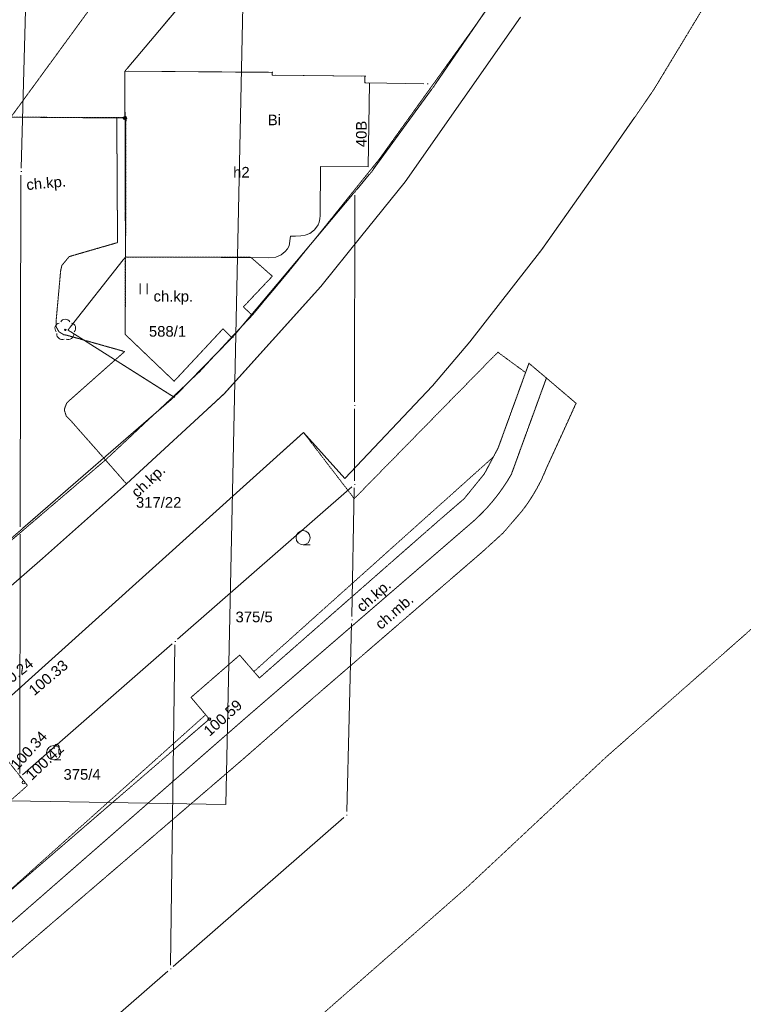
# Model space of a CAD drawing. Header units: millimetres. Extents: x 7098408 to 7789344, y 5351952 to 5979042.
# Tile 25 of 55: x 7625990 to 7677015, y 5659739 to 5729192. Entities that reach past the tile are written whole.
import ezdxf

# ---------------------------------------------------------------- set-up
doc = ezdxf.new("R2010")
doc.units = ezdxf.units.MM
doc.header["$MEASUREMENT"] = 0
for name, pattern in [('4002', [2, 1, -1]), ('4003', [3, 2, -1]), ('4004', [4, 3, -1])]:
    doc.linetypes.add(name, pattern=pattern)
for name, color, linetype, lineweight, true_color in [('Budynki_Nr_pióra__102', 7, 'Continuous', 5, 0xcccccc), ('Drogi_Nr_pióra__102', 7, 'Continuous', 5, 0xcccccc), ('Dzialki_Nr_pióra__102', 7, 'Continuous', 5, 0xcccccc), ('Ogrodzenia_Nr_pióra__102', 7, 'Continuous', 5, 0xcccccc), ('Roslinnosc_Nr_pióra__102', 7, 'Continuous', 5, 0xcccccc), ('Rzezba_Nr_pióra__102', 7, 'Continuous', 5, 0xcccccc), ('SYSTEM_Nr_pióra__102', 7, 'Continuous', 5, 0xcccccc), ('Uzytki_Nr_pióra__102', 7, 'Continuous', 5, 0xcccccc)]:
    doc.layers.add(name, color=color, linetype=linetype, lineweight=lineweight, true_color=true_color)
doc.styles.add('STYL_AUTOMATYCZNY_2', font='arial.ttf')

msp = doc.modelspace()

# ---------------------------------------------------------------- linework, layer by layer
at = {"layer": 'Budynki_Nr_pióra__102', "color": 254, "linetype": 'Continuous', "lineweight": 5, "true_color": 0xcccccc, "flags": 128}
msp.add_lwpolyline([(7633458.42, 5712458.31), (7633406.37, 5725558.05), (7643783.88, 5725468.98), (7643783.88, 5725278.82), (7650338.26, 5725199.76), (7650338.26, 5724729.37), (7650658.52, 5724719.37), (7650568.45, 5718814.52), (7647196.68, 5718834.54), (7647186.67, 5715381.71), (7647156.65, 5715151.52), (7647116.62, 5714921.33), (7647026.54, 5714711.16), (7646777.34, 5714360.87), (7646457.08, 5714120.67), (7646126.8, 5713990.57), (7645806.54, 5713940.53), (7645436.24, 5713920.51), (7645085.95, 5713920.51), (7644985.87, 5713239.95), (7644875.78, 5713019.77), (7644715.65, 5712829.62), (7644425.41, 5712609.44), (7644045.1, 5712449.3), (7643564.7, 5712399.26)], close=True, dxfattribs=at)
at = {"layer": 'Drogi_Nr_pióra__102', "color": 254, "linetype": '4004', "lineweight": 5, "true_color": 0xcccccc}
for p, q in [((7651403.13, 5719430.03), (7659333.63, 5730465.08)), ((7661305.25, 5729364.17), (7653170.58, 5717754.65)), ((7622949.8, 5722314.39), (7632835.91, 5722295.38)), ((7632835.91, 5722295.38), (7632887.95, 5713469.14)), ((7644969.86, 5711433.47), (7651403.13, 5719430.03)), ((7653170.58, 5717754.65), (7647217.7, 5710377.61)), ((7632887.95, 5713469.14), (7630045.62, 5712647.47)), ((7630045.62, 5712647.47), (7629475.15, 5712477.33)), ((7629475.15, 5712477.33), (7628964.73, 5711856.82)), ((7633428.39, 5706993.83), (7633433.4, 5712451.31)), ((7633433.4, 5712451.31), (7642291.66, 5712431.29)), ((7642291.66, 5712431.29), (7643804.9, 5711098.2)), ((7628874.66, 5711466.5), (7628555.4, 5707914.59)), ((7628964.73, 5711856.82), (7628874.66, 5711466.5)), ((7642384.74, 5708335.93), (7644969.86, 5711433.47)), ((7643804.9, 5711098.2), (7641764.23, 5708936.42)), ((7647217.7, 5710377.61), (7640404.11, 5702811.4)), ((7641764.23, 5708936.42), (7642384.74, 5708335.93)), ((7628555.4, 5707914.59), (7628565.4, 5707518.26)), ((7642384.74, 5708335.93), (7640923.54, 5706794.67)), ((7640923.54, 5706794.67), (7642384.74, 5708335.93)), ((7628565.4, 5707518.26), (7628755.56, 5707183.99)), ((7628755.56, 5707183.99), (7629089.83, 5706971.81)), ((7640323.05, 5707385.15), (7636881.22, 5703692.12)), ((7640923.54, 5706794.67), (7640323.05, 5707385.15)), ((7629089.83, 5706971.81), (7629306.01, 5706933.78)), ((7629306.01, 5706933.78), (7633389.36, 5705782.84)), ((7636881.22, 5703692.12), (7633428.39, 5706993.83)), ((7638702.72, 5704382.69), (7640923.54, 5706794.67)), ((7633389.36, 5705782.84), (7629547.21, 5702380.05)), ((7659727.96, 5698982.26), (7661899.74, 5704957.16)), ((7661899.74, 5704957.16), (7663130.75, 5703916.31)), ((7632039.25, 5698137.57), (7638702.72, 5704382.69)), ((7660658.72, 5697120.73), (7663130.75, 5703916.31)), ((7663130.75, 5703916.31), (7660658.72, 5697120.73)), ((7663130.75, 5703916.31), (7665222.46, 5702134.85)), ((7629547.21, 5702380.05), (7629293, 5702131.84)), ((7640404.11, 5702811.4), (7633520.47, 5696446.18)), ((7629156.89, 5701759.54), (7629154.89, 5701590.4)), ((7629154.89, 5701590.4), (7629282.99, 5701215.09)), ((7629293, 5702131.84), (7629156.89, 5701759.54)), ((7665222.46, 5702134.85), (7663110.73, 5697501.05)), ((7629282.99, 5701215.09), (7629567.23, 5700938.87)), ((7629567.23, 5700938.87), (7632039.25, 5698137.57)), ((7658757.16, 5697160.77), (7659727.96, 5698982.26)), ((7632039.25, 5698137.57), (7623144.96, 5690541.34)), ((7633520.47, 5696446.18), (7632039.25, 5698137.57)), ((7663110.73, 5697501.05), (7662915.57, 5697040.67)), ((7657325.99, 5695399.32), (7658757.16, 5697160.77)), ((7660129.29, 5696272.04), (7660402.51, 5696691.38)), ((7660402.51, 5696691.38), (7660129.29, 5696272.04)), ((7660402.51, 5696691.38), (7660658.72, 5697120.73)), ((7660658.72, 5697120.73), (7660402.51, 5696691.38)), ((7662915.57, 5697040.67), (7662701.4, 5696588.3)), ((7659841.05, 5695862.7), (7660129.29, 5696272.04)), ((7660129.29, 5696272.04), (7659841.05, 5695862.7)), ((7662460.2, 5696129.92), (7662208.99, 5695696.57)), ((7662468.2, 5696144.93), (7662460.2, 5696129.92)), ((7662701.4, 5696588.3), (7662468.2, 5696144.93)), ((7655494.49, 5693818.03), (7657325.99, 5695399.32)), ((7659313.62, 5695190.15), (7659627.88, 5695579.47)), ((7659627.88, 5695579.47), (7659313.62, 5695190.15)), ((7659627.88, 5695579.47), (7659841.05, 5695862.7)), ((7659841.05, 5695862.7), (7659627.88, 5695579.47)), ((7661940.77, 5695275.22), (7661655.54, 5694863.88)), ((7662208.99, 5695696.57), (7661940.77, 5695275.22)), ((7658643.07, 5694447.54), (7658985.35, 5694811.84)), ((7658985.35, 5694811.84), (7658643.07, 5694447.54)), ((7658985.35, 5694811.84), (7659313.62, 5695190.15)), ((7659313.62, 5695190.15), (7658985.35, 5694811.84)), ((7661655.54, 5694863.88), (7661379.31, 5694498.58)), ((7657986.53, 5693818.03), (7658286.78, 5694095.25)), ((7658286.78, 5694095.25), (7657986.53, 5693818.03)), ((7658286.78, 5694095.25), (7658643.07, 5694447.54)), ((7658643.07, 5694447.54), (7658286.78, 5694095.25)), ((7661379.31, 5694498.58), (7660088.25, 5692997.35)), ((7641893.33, 5679916.63), (7657986.53, 5693818.03)), ((7657986.53, 5693818.03), (7641893.33, 5679916.63)), ((7642894.15, 5682758.96), (7655494.49, 5693818.03)), ((7660088.25, 5692997.35), (7658617.05, 5691656.25)), ((7658617.05, 5691656.25), (7645146, 5680016.71)), ((7638070.2, 5681387.83), (7641503.01, 5684370.28)), ((7641503.01, 5684370.28), (7642894.15, 5682758.96)), ((7639361.26, 5679856.58), (7638070.2, 5681387.83)), ((7645146, 5680016.71), (7641743.21, 5677034.26)), ((7621126.3, 5664133.69), (7639361.26, 5679856.58)), ((7623648.37, 5663963.55), (7641893.33, 5679916.63)), ((7641893.33, 5679916.63), (7623648.37, 5663963.55)), ((7641743.21, 5677034.26), (7623528.27, 5661391.44))]:
    msp.add_line(p, q, dxfattribs=at)
at = {"layer": 'Drogi_Nr_pióra__102', "color": 254, "linetype": '4003', "lineweight": 5, "true_color": 0xcccccc}
for p, q in [((7653170.58, 5717754.65), (7661305.25, 5729364.17)), ((7674072.72, 5729827.55), (7670706.96, 5724264.99)), ((7670706.96, 5724264.99), (7669347.85, 5722284.37)), ((7669347.85, 5722284.37), (7666960.89, 5718883.58)), ((7666960.89, 5718883.58), (7662801.48, 5712985.74)), ((7650027, 5713853.46), (7653170.58, 5717754.65)), ((7647217.7, 5710377.61), (7650027, 5713853.46)), ((7662801.48, 5712985.74), (7661940.77, 5711879.84)), ((7661940.77, 5711879.84), (7657737.33, 5706473.4)), ((7640404.11, 5702811.4), (7647217.7, 5710377.61)), ((7657737.33, 5706473.4), (7656937.67, 5705528.63)), ((7656937.67, 5705528.63), (7655104.17, 5703361.85)), ((7655104.17, 5703361.85), (7648912.09, 5696837.5)), ((7633520.47, 5696446.18), (7640404.11, 5702811.4)), ((7646007.71, 5700067.15), (7623118.94, 5679465.26)), ((7648912.09, 5696837.5), (7646007.71, 5700067.15)), ((7627594.61, 5691181.87), (7633520.47, 5696446.18)), ((7617928.68, 5682748.95), (7627594.61, 5691181.87))]:
    msp.add_line(p, q, dxfattribs=at)
at = {"layer": 'Drogi_Nr_pióra__102', "color": 254, "linetype": 'Continuous', "lineweight": 5, "true_color": 0xcccccc}
for p, q in [((7653170.58, 5717754.65), (7661305.25, 5729364.17)), ((7666960.89, 5718883.58), (7669347.85, 5722284.37)), ((7662801.48, 5712985.74), (7666960.89, 5718883.58)), ((7650027, 5713853.46), (7653170.58, 5717754.65)), ((7647217.7, 5710377.61), (7650027, 5713853.46)), ((7657737.33, 5706473.4), (7662801.48, 5712985.74)), ((7640404.11, 5702811.4), (7647217.7, 5710377.61)), ((7655104.17, 5703361.85), (7657737.33, 5706473.4)), ((7648912.09, 5696837.5), (7655104.17, 5703361.85)), ((7633520.47, 5696446.18), (7640404.11, 5702811.4)), ((7623118.94, 5679465.26), (7646007.71, 5700067.15)), ((7646007.71, 5700067.15), (7648912.09, 5696837.5)), ((7627594.61, 5691181.87), (7633520.47, 5696446.18)), ((7617928.68, 5682748.95), (7627594.61, 5691181.87))]:
    msp.add_line(p, q, dxfattribs=at)
at = {"layer": 'Dzialki_Nr_pióra__102', "color": 254, "linetype": 'Continuous', "lineweight": 5, "true_color": 0xcccccc}
for p, q in [((7626813.97, 5744609.68), (7626087.37, 5718728.45)), ((7626087.37, 5718728.45), (7626813.97, 5744609.68)), ((7649408.5, 5744637.7), (7633567.51, 5725746.21)), ((7633567.51, 5725746.21), (7649408.5, 5744637.7)), ((7659125.46, 5730211.87), (7655316.34, 5724669.32)), ((7633407.37, 5725303.85), (7633445.41, 5712703.51)), ((7633445.41, 5712703.51), (7633407.37, 5725303.85)), ((7633656.58, 5725552.05), (7643534.68, 5725485.99)), ((7643534.68, 5725485.99), (7633656.58, 5725552.05)), ((7644035.09, 5725280.83), (7650090.05, 5725206.77)), ((7650090.05, 5725206.77), (7644035.09, 5725280.83)), ((7650590.46, 5724729.37), (7654483.66, 5724667.32)), ((7654483.66, 5724667.32), (7650590.46, 5724729.37)), ((7655027.1, 5724260.99), (7650947.76, 5718660.4)), ((7626080.37, 5718228.04), (7626030.33, 5693407.69)), ((7626030.33, 5693407.69), (7626080.37, 5718228.04)), ((7650639.5, 5718267.07), (7649780.8, 5717248.24)), ((7641173.74, 5706999.84), (7649458.54, 5716865.93)), ((7649458.54, 5716865.93), (7641173.74, 5706999.84)), ((7649619.67, 5716806.88), (7649599.65, 5702234.93)), ((7633291.28, 5712256.15), (7629548.21, 5707496.24)), ((7629548.21, 5707496.24), (7633291.28, 5712256.15)), ((7629604.26, 5707164.97), (7636658.04, 5702709.32)), ((7636658.04, 5702709.32), (7629604.26, 5707164.97)), ((7637044.36, 5702754.35), (7640837.47, 5706629.53)), ((7640837.47, 5706629.53), (7637044.36, 5702754.35)), ((7636680.06, 5702411.07), (7626219.48, 5693321.62)), ((7626219.48, 5693321.62), (7636680.06, 5702411.07)), ((7649599.65, 5701734.52), (7649589.64, 5696660.36)), ((7637127.43, 5685506.21), (7649401.49, 5696245.02)), ((7649401.49, 5696245.02), (7637127.43, 5685506.21)), ((7649584.64, 5696159.95), (7649404.49, 5687102.52)), ((7626029.32, 5692907.28), (7625991.29, 5676013.43)), ((7625991.29, 5676013.43), (7626029.32, 5692907.28)), ((7649392.48, 5686602.11), (7649046.2, 5673331.23)), ((7626178.45, 5675928.36), (7636751.12, 5685175.94)), ((7636751.12, 5685175.94), (7626178.45, 5675928.36)), ((7636936.27, 5685090.87), (7636632.02, 5662502.35)), ((7636632.02, 5662502.35), (7636936.27, 5685090.87)), ((7648851.04, 5672916.89), (7636817.17, 5662416.28)), ((7636440.86, 5662088.01), (7625838.17, 5652848.43))]:
    msp.add_line(p, q, dxfattribs=at)
at = {"layer": 'Ogrodzenia_Nr_pióra__102', "color": 254, "linetype": 'Continuous', "lineweight": 5, "true_color": 0xcccccc}
msp.add_line((7622949.8, 5722314.39), (7633416.38, 5722255.35), dxfattribs=at)
for radius in [120.1, 80.07, 40.03]:
    msp.add_circle((7633416.38, 5722255.35), radius, dxfattribs=at)
at = {"layer": 'Roslinnosc_Nr_pióra__102', "color": 254, "linetype": 'Continuous', "lineweight": 5, "true_color": 0xcccccc}
for p, q in [((7634489.26, 5709841.17), (7634489.26, 5710591.78)), ((7634489.26, 5709841.17), (7634489.26, 5710591.78)), ((7634989.67, 5709841.17), (7634989.67, 5710591.78)), ((7634989.67, 5709841.17), (7634989.67, 5710591.78)), ((7645975.68, 5692149.66), (7646476.09, 5692149.66)), ((7645975.68, 5692149.66), (7646476.09, 5692149.66)), ((7628389.26, 5676988.23), (7628889.67, 5676988.23))]:
    msp.add_line(p, q, dxfattribs=at)
at = {"layer": 'Roslinnosc_Nr_pióra__102', "color": 254, "linetype": '4002', "lineweight": 5, "true_color": 0xcccccc, "flags": 128}
for points in [[(7629567.23, 5700938.87), (7629282.99, 5701215.09), (7629154.89, 5701590.4), (7629156.89, 5701759.54), (7629293, 5702131.84), (7629547.21, 5702380.05), (7633389.36, 5705782.84), (7629306.01, 5706933.78), (7629089.83, 5706971.81), (7628755.56, 5707183.99), (7628565.4, 5707518.26), (7628555.4, 5707914.59), (7628874.66, 5711466.5), (7628964.73, 5711856.82), (7629475.15, 5712477.33), (7630045.62, 5712647.47), (7632887.95, 5713469.14), (7632835.91, 5722295.38), (7633486.44, 5722279.37), (7633458.42, 5712698.51), (7633428.39, 5706993.83), (7636881.22, 5703692.12), (7640323.05, 5707385.15), (7640923.54, 5706794.67), (7638702.72, 5704382.69), (7632039.25, 5698137.57)], [(7509764.99, 5567434.39), (7506972.7, 5570677.05), (7553020.46, 5610419.64), (7602921.38, 5654205.54), (7626540.74, 5675172.74), (7625960.27, 5675903.34), (7623118.94, 5679465.26), (7646007.71, 5700067.15), (7649579.64, 5695409.33), (7659707.94, 5705737.8), (7661661.54, 5704300.62), (7659727.96, 5698982.26), (7659388.68, 5698346.74), (7642504.83, 5683210.33), (7641503.01, 5684370.28), (7638070.2, 5681387.83), (7639104.05, 5680161.83), (7623858.54, 5666495.62), (7621126.3, 5664173.72), (7619855.26, 5665674.95), (7616382.41, 5662692.5), (7617633.44, 5661161.25), (7595485.28, 5642065.59), (7579882.48, 5628594.54), (7578621.45, 5630095.77), (7575178.63, 5627143.35), (7576449.67, 5625642.12), (7571295.44, 5621198.48), (7555562.54, 5607307.09), (7528830.62, 5584078.04), (7527549.57, 5585599.29), (7524136.77, 5582606.83), (7525447.85, 5581055.56)]]:
    msp.add_lwpolyline(points, close=True, dxfattribs=at)
at = {"layer": 'Roslinnosc_Nr_pióra__102', "color": 254, "linetype": 'Continuous', "lineweight": 5, "true_color": 0xcccccc}
for centre, radius in [((7629205.93, 5707314.09), 50.04), ((7645975.68, 5692650.07), 500.41), ((7645975.68, 5692650.07), 500.41), ((7628389.26, 5677488.64), 500.41)]:
    msp.add_circle(centre, radius, dxfattribs=at)
for centre, start, end in [((7628850.64, 5707429.19), 102.4999999, 221.7500002), ((7629205.93, 5707689.4), 30.1900002, 149.7699999), ((7629561.22, 5707429.19), 318.3000002, 77.4899999), ((7628985.75, 5707008.84), 174.3300001, 293.4499999), ((7629426.11, 5707008.84), 246.2400001, 5.7399999)]:
    msp.add_arc(centre, 375.31, start, end, dxfattribs=at)
at = {"layer": 'Rzezba_Nr_pióra__102', "color": 254, "linetype": 'Continuous', "lineweight": 5, "true_color": 0xcccccc}
for centre in [(7639361.26, 5679856.58), (7626259.51, 5675390.92)]:
    msp.add_circle(centre, 100.08, dxfattribs=at)
at = {"layer": 'SYSTEM_Nr_pióra__102', "color": 254, "linetype": 'Continuous', "lineweight": 5, "true_color": 0xcccccc}
for p, q in [((7633406.37, 5725554.05), (7633456.41, 5725554.05)), ((7633406.37, 5725554.05), (7633456.41, 5725554.05)), ((7633406.37, 5725554.05), (7633456.41, 5725554.05)), ((7633406.37, 5725554.05), (7633456.41, 5725554.05)), ((7633406.37, 5725554.05), (7633456.41, 5725554.05)), ((7633406.37, 5725554.05), (7633456.41, 5725554.05)), ((7643784.88, 5725483.99), (7643834.93, 5725483.99)), ((7643784.88, 5725483.99), (7643834.93, 5725483.99)), ((7643784.88, 5725483.99), (7643834.93, 5725483.99)), ((7643784.88, 5725483.99), (7643834.93, 5725483.99)), ((7643784.88, 5725283.83), (7643834.93, 5725283.83)), ((7643784.88, 5725283.83), (7643834.93, 5725283.83)), ((7643784.88, 5725283.83), (7643834.93, 5725283.83)), ((7643784.88, 5725283.83), (7643834.93, 5725283.83)), ((7650340.26, 5725203.76), (7650390.3, 5725203.76)), ((7650340.26, 5725203.76), (7650390.3, 5725203.76)), ((7650340.26, 5725203.76), (7650390.3, 5725203.76)), ((7650340.26, 5725203.76), (7650390.3, 5725203.76)), ((7650340.26, 5724733.38), (7650390.3, 5724733.38)), ((7650340.26, 5724733.38), (7650390.3, 5724733.38)), ((7650340.26, 5724733.38), (7650390.3, 5724733.38)), ((7650340.26, 5724733.38), (7650390.3, 5724733.38)), ((7654733.86, 5724663.32), (7654783.9, 5724663.32)), ((7654733.86, 5724663.32), (7654783.9, 5724663.32)), ((7654733.86, 5724663.32), (7654783.9, 5724663.32)), ((7654733.86, 5724663.32), (7654783.9, 5724663.32)), ((7655174.22, 5724463.16), (7655224.26, 5724463.16)), ((7655174.22, 5724463.16), (7655224.26, 5724463.16)), ((7655174.22, 5724463.16), (7655224.26, 5724463.16)), ((7655174.22, 5724463.16), (7655224.26, 5724463.16)), ((7626080.37, 5718478.25), (7626130.41, 5718478.25)), ((7626080.37, 5718478.25), (7626130.41, 5718478.25)), ((7626080.37, 5718478.25), (7626130.41, 5718478.25)), ((7626080.37, 5718478.25), (7626130.41, 5718478.25)), ((7650800.64, 5718458.23), (7650850.68, 5718458.23)), ((7650800.64, 5718458.23), (7650850.68, 5718458.23)), ((7649619.67, 5717057.08), (7649669.71, 5717057.08)), ((7649619.67, 5717057.08), (7649669.71, 5717057.08)), ((7649619.67, 5717057.08), (7649669.71, 5717057.08)), ((7649619.67, 5717057.08), (7649669.71, 5717057.08)), ((7633446.41, 5712453.31), (7633496.45, 5712453.31)), ((7633446.41, 5712453.31), (7633496.45, 5712453.31)), ((7633446.41, 5712453.31), (7633496.45, 5712453.31)), ((7633446.41, 5712453.31), (7633496.45, 5712453.31)), ((7629393.08, 5707299.08), (7629443.12, 5707299.08)), ((7629393.08, 5707299.08), (7629443.12, 5707299.08)), ((7629393.08, 5707299.08), (7629443.12, 5707299.08)), ((7629393.08, 5707299.08), (7629443.12, 5707299.08)), ((7641012.61, 5706808.68), (7641062.65, 5706808.68)), ((7641012.61, 5706808.68), (7641062.65, 5706808.68)), ((7641012.61, 5706808.68), (7641062.65, 5706808.68)), ((7641012.61, 5706808.68), (7641062.65, 5706808.68)), ((7636869.21, 5702575.21), (7636919.25, 5702575.21)), ((7636869.21, 5702575.21), (7636919.25, 5702575.21)), ((7636869.21, 5702575.21), (7636919.25, 5702575.21)), ((7636869.21, 5702575.21), (7636919.25, 5702575.21)), ((7636869.21, 5702575.21), (7636919.25, 5702575.21)), ((7636869.21, 5702575.21), (7636919.25, 5702575.21)), ((7649599.65, 5701984.72), (7649649.69, 5701984.72)), ((7649599.65, 5701984.72), (7649649.69, 5701984.72)), ((7649589.64, 5696410.15), (7649639.69, 5696410.15)), ((7649589.64, 5696410.15), (7649639.69, 5696410.15)), ((7649589.64, 5696410.15), (7649639.69, 5696410.15)), ((7649589.64, 5696410.15), (7649639.69, 5696410.15)), ((7626030.33, 5693157.49), (7626080.37, 5693157.49)), ((7626030.33, 5693157.49), (7626080.37, 5693157.49)), ((7626030.33, 5693157.49), (7626080.37, 5693157.49)), ((7626030.33, 5693157.49), (7626080.37, 5693157.49)), ((7626030.33, 5693157.49), (7626080.37, 5693157.49)), ((7626030.33, 5693157.49), (7626080.37, 5693157.49)), ((7649399.49, 5686852.31), (7649449.53, 5686852.31)), ((7649399.49, 5686852.31), (7649449.53, 5686852.31)), ((7636939.27, 5685341.08), (7636989.31, 5685341.08)), ((7636939.27, 5685341.08), (7636989.31, 5685341.08)), ((7636939.27, 5685341.08), (7636989.31, 5685341.08)), ((7636939.27, 5685341.08), (7636989.31, 5685341.08)), ((7636939.27, 5685341.08), (7636989.31, 5685341.08)), ((7636939.27, 5685341.08), (7636989.31, 5685341.08)), ((7625990.29, 5675763.22), (7626040.33, 5675763.22)), ((7625990.29, 5675763.22), (7626040.33, 5675763.22)), ((7625990.29, 5675763.22), (7626040.33, 5675763.22)), ((7625990.29, 5675763.22), (7626040.33, 5675763.22)), ((7625990.29, 5675763.22), (7626040.33, 5675763.22)), ((7625990.29, 5675763.22), (7626040.33, 5675763.22)), ((7625990.29, 5675763.22), (7626040.33, 5675763.22)), ((7625990.29, 5675763.22), (7626040.33, 5675763.22)), ((7649039.19, 5673081.02), (7649089.23, 5673081.02)), ((7649039.19, 5673081.02), (7649089.23, 5673081.02)), ((7636629.02, 5662252.14), (7636679.06, 5662252.14)), ((7636629.02, 5662252.14), (7636679.06, 5662252.14)), ((7636629.02, 5662252.14), (7636679.06, 5662252.14)), ((7636629.02, 5662252.14), (7636679.06, 5662252.14))]:
    msp.add_line(p, q, dxfattribs=at)
at = {"layer": 'SYSTEM_Nr_pióra__102', "color": 254, "linetype": 'Continuous', "lineweight": 5, "true_color": 0xcccccc, "flags": 128}
msp.add_lwpolyline([(7440556.24, 5864219.76), (7644526.49, 5861529.55), (7640522.21, 5673831.64), (7436764.13, 5677307.49)], close=True, dxfattribs=at)
at = {"layer": 'Uzytki_Nr_pióra__102', "color": 254, "linetype": '4002', "lineweight": 5, "true_color": 0xcccccc, "flags": 128}
for points in [[(7667314.18, 5677154.36), (7657516.14, 5667976.84), (7605963.87, 5622749.75), (7449825.84, 5487318.7), (7446603.19, 5491532.15), (7444041.09, 5494534.61), (7443520.67, 5495575.47), (7434253.07, 5507715.42), (7433632.56, 5508536.1), (7432591.71, 5509907.22), (7421042.23, 5525119.69), (7373813.51, 5587310.69), (7363274.87, 5601142.03), (7361663.54, 5603253.76), (7316316.36, 5662642.46), (7314885.19, 5664463.96), (7312873.54, 5667206.2), (7281978.2, 5707729.43), (7279596.25, 5710711.88), (7252474.01, 5746641.34), (7191383.91, 5826676.97), (7131885.13, 5904801.03), (7121446.57, 5920523.93), (7110357.47, 5941721.31), (7103121.54, 5961237.31), (7119164.69, 5960907.04), (7118964.53, 5946865.53), (7121266.42, 5942471.92), (7130323.85, 5925147.72), (7140221.96, 5910315.55), (7199350.45, 5832731.94), (7279886.49, 5726905.16), (7282078.28, 5724012.79), (7314945.24, 5680657.23), (7316546.55, 5678655.59), (7362053.86, 5619316.94), (7363525.07, 5617375.34), (7381800.06, 5593345.64), (7383981.85, 5590473.28), (7406210.07, 5561199.28), (7405909.83, 5560989.11), (7421652.74, 5538700.83), (7422703.6, 5539491.48), (7432001.22, 5527251.44), (7436234.69, 5530964.49), (7438056.19, 5528382.37), (7449785.8, 5536659.16), (7450236.17, 5537329.71), (7455620.59, 5542163.67), (7456491.3, 5542574.01), (7459523.79, 5544805.84), (7491439.96, 5572988.95), (7491359.9, 5576051.46), (7494222.24, 5578403.39), (7493821.91, 5589002.08), (7504450.63, 5588952.04), (7512787.47, 5594476.57), (7516080.17, 5597368.94), (7518812.41, 5599770.91), (7538578.61, 5617095.11), (7540460.16, 5618706.44), (7542381.73, 5620357.79), (7554932.02, 5631116.61), (7556593.39, 5632547.78), (7569724.15, 5644017.19), (7570164.52, 5644397.5), (7576900.04, 5650282.33), (7581553.85, 5654345.66), (7593213.42, 5664654.11), (7603231.63, 5672950.92), (7623147.96, 5690655.43), (7626030.33, 5693157.49), (7636869.21, 5702575.21), (7641012.61, 5706808.68), (7649619.67, 5717057.08), (7650800.64, 5718458.23), (7655174.22, 5724463.16), (7659267.58, 5730418.04), (7661019.02, 5733210.33), (7663060.69, 5736463), (7666393.42, 5742457.91), (7669626.07, 5749193.43), (7672428.37, 5755438.56), (7683887.77, 5780519.12), (7686059.55, 5785243), (7698349.63, 5812165.07), (7701852.5, 5819711.26), (7710259.39, 5838266.47), (7710259.39, 5840978.7), (7710209.35, 5853549.01), (7715753.9, 5853488.96), (7718696.31, 5864938.35), (7720197.54, 5878029.08), (7720167.52, 5925628.11), (7721328.47, 5925327.87), (7724170.8, 5924687.34), (7727023.14, 5924036.81), (7732667.77, 5922355.43), (7735390, 5921174.46), (7734919.61, 5900117.19), (7734899.6, 5898415.8), (7734849.56, 5891239.91), (7734519.29, 5871003.32), (7740924.54, 5870953.28), (7756082.97, 5870614), (7757943.49, 5874557.23), (7758158.67, 5889318.34), (7768807.4, 5911986.93), (7789344.24, 5915339.67), (7757127.83, 5846273.04), (7740994.6, 5811414.46), (7733138.15, 5794690.74), (7712781.46, 5750414.44), (7742645.95, 5743588.84), (7696368, 5702775.37)], [(7649619.67, 5755548.65), (7649569.63, 5744829.86), (7633406.37, 5725554.05), (7633446.41, 5712453.31), (7629393.08, 5707299.08), (7636869.21, 5702575.21), (7626030.33, 5693157.49), (7623147.96, 5690655.43), (7603231.63, 5672950.92), (7593213.42, 5664654.11), (7581553.85, 5654345.66), (7580723.17, 5671209.49), (7579952.54, 5672350.42), (7577900.86, 5673631.47), (7577290.36, 5673731.56), (7574808.32, 5674141.89), (7570815.05, 5674131.88), (7547355.81, 5674091.85), (7547345.8, 5666265.43), (7548606.84, 5666205.38), (7548716.93, 5655906.94), (7548756.96, 5651763.54), (7556363.2, 5644187.33), (7569724.15, 5644017.19), (7556593.39, 5632547.78), (7554932.02, 5631116.61), (7542381.73, 5620357.79), (7540460.16, 5618706.44), (7538578.61, 5617095.11), (7518812.41, 5599770.91), (7516080.17, 5597368.94), (7512787.47, 5594476.57), (7504450.63, 5588952.04), (7493821.91, 5589002.08), (7494952.84, 5637952.22), (7495443.24, 5692086.61), (7495923.64, 5716906.96), (7498565.8, 5904380.69), (7498936.11, 5938118.35), (7500847.68, 5938868.97), (7500957.77, 5920243.7), (7503910.19, 5920273.72), (7511246.2, 5920353.79), (7511206.17, 5917521.46), (7503910.19, 5917561.5), (7503870.15, 5909835.16), (7511176.14, 5909795.13), (7511076.06, 5908694.23), (7499986.97, 5908644.18), (7499996.98, 5904891.11), (7500057.03, 5896374.12), (7508684.1, 5896254.02), (7508203.71, 5868661.4), (7508093.62, 5855720.79), (7518181.89, 5855630.71), (7520353.67, 5855590.68), (7520653.92, 5872314.39), (7521985.01, 5872354.43), (7522835.71, 5942982.34), (7524176.81, 5943142.47), (7523135.95, 5872384.45), (7522835.71, 5852638.26), (7534365.16, 5852678.29), (7545184.03, 5852728.33), (7556183.05, 5852768.37), (7557914.47, 5852718.33), (7574227.85, 5852808.4), (7580272.8, 5852838.42), (7592372.73, 5852908.48), (7601640.33, 5852958.52), (7603842.13, 5852958.52), (7615301.53, 5852998.55), (7626320.56, 5853038.59), (7629202.93, 5853108.65), (7639181.11, 5853148.68), (7651050.84, 5853198.72), (7662830.5, 5853248.76), (7674389.98, 5853288.79), (7686419.84, 5853338.83), (7698189.5, 5853378.87), (7710209.35, 5853549.01), (7710259.39, 5840978.7), (7674960.45, 5840878.62), (7674980.46, 5794880.9), (7679634.28, 5795191.15), (7686119.6, 5798003.46), (7693305.49, 5801116.01), (7686059.55, 5785243), (7683887.77, 5780519.12), (7672428.37, 5755438.56), (7661349.29, 5755498.6), (7649619.67, 5755548.65), (7624078.73, 5780298.94), (7616342.38, 5780509.11), (7616162.23, 5772982.94), (7623888.57, 5772762.76), (7624078.73, 5780298.94), (7649619.67, 5755548.65), (7555122.18, 5752346.02), (7555112.17, 5754287.61), (7555102.16, 5758731.26), (7555622.59, 5794260.39), (7555742.69, 5801346.2), (7544233.25, 5801336.19), (7542321.68, 5801396.24), (7533564.5, 5801396.24), (7519553.01, 5801396.24), (7507513.14, 5801396.24), (7503549.89, 5801396.24), (7500847.68, 5801396.24), (7500857.68, 5779378.19), (7500857.68, 5773573.43), (7500857.68, 5735842.49), (7506812.57, 5735842.49), (7518372.05, 5735852.5), (7532873.94, 5735852.5), (7538888.87, 5735852.5), (7541611.1, 5738614.76), (7543602.73, 5740656.43), (7555122.18, 5752346.02), (7649619.67, 5755548.65), (7623838.53, 5720219.68), (7601820.47, 5720760.12), (7601580.28, 5711992.93), (7601400.13, 5703896.29), (7579021.78, 5704336.65), (7579051.8, 5683169.29), (7581473.79, 5677004.24), (7585016.69, 5673161.09), (7600799.64, 5672890.87), (7601189.96, 5694758.8), (7612809.48, 5694398.5), (7623208.01, 5694208.35), (7623838.53, 5720219.68)], [(7633406.37, 5725554.05), (7649569.63, 5744829.86), (7649619.67, 5755548.65), (7661349.29, 5755498.6), (7672428.37, 5755438.56), (7669626.07, 5749193.43), (7666393.42, 5742457.91), (7663060.69, 5736463), (7661019.02, 5733210.33), (7659267.58, 5730418.04), (7655174.22, 5724463.16), (7650800.64, 5718458.23), (7649619.67, 5717057.08), (7641012.61, 5706808.68), (7636869.21, 5702575.21), (7629393.08, 5707299.08), (7633446.41, 5712453.31)]]:
    msp.add_lwpolyline(points, close=True, dxfattribs=at)

# ---------------------------------------------------------------- texts
at = {"layer": 'Budynki_Nr_pióra__102', "color": 254, "linetype": 'Continuous', "lineweight": 5, "true_color": 0xcccccc, "char_height": 750, "attachment_point": 7, "style": 'STYL_AUTOMATYCZNY_2'}
for s, insert, rotation in [('\\A1;{\\pql;\\fArial|b0|i0|c238|p0;\\W1.000000;40B}', (7650466.12, 5720200.16), 90), ('\\A1;{\\pql;\\fArial|b0|i0|c238|p0;\\W1.000000;h2}', (7641040.54, 5718057.19), 359.97)]:
    msp.add_mtext(s, dxfattribs=dict(at, insert=insert, rotation=rotation))
at = {"layer": 'Drogi_Nr_pióra__102', "color": 254, "linetype": 'Continuous', "lineweight": 5, "true_color": 0xcccccc, "char_height": 750, "attachment_point": 7, "style": 'STYL_AUTOMATYCZNY_2'}
for s, insert, rotation in [('\\A1;{\\pql;\\fArial|b0|i0|c238|p0;\\W1.000000;ch.kp. }', (7626517.25, 5716944.7), 5.3558091), ('\\A1;{\\pql;\\fArial|b0|i0|c238|p0;\\W1.000000;ch.kp. }', (7635426.23, 5709087), 359.875983), ('\\A1;{\\pql;\\fArial|b0|i0|c238|p0;\\W1.000000;ch.kp. }', (7634431.65, 5695267.56), 42.75918), ('\\A1;{\\pql;\\fArial|b0|i0|c238|p0;\\W1.000000;ch.kp. }', (7650292.68, 5687191.42), 41.12599), ('\\A1;{\\pql;\\fArial|b0|i0|c238|p0;\\W1.000000;ch.mb. }', (7651460.24, 5686120.97), 40.8206459)]:
    msp.add_mtext(s, dxfattribs=dict(at, insert=insert, rotation=rotation))
at = {"layer": 'Dzialki_Nr_pióra__102', "color": 254, "linetype": 'Continuous', "lineweight": 5, "true_color": 0xcccccc, "char_height": 750, "attachment_point": 7, "style": 'STYL_AUTOMATYCZNY_2'}
for s, insert in [('\\A1;{\\pql;\\fArial|b0|i0|c238|p0;\\W1.000000;588/1}', (7635101.96, 5706822.94)), ('\\A1;{\\pql;\\fArial|b0|i0|c238|p0;\\W1.000000;317/22}', (7634187.11, 5694755.54)), ('\\A1;{\\pql;\\fArial|b0|i0|c238|p0;\\W1.000000;375/5}', (7641210.77, 5686679.35)), ('\\A1;{\\pql;\\fArial|b0|i0|c238|p0;\\W1.000000;375/4}', (7629078.83, 5675568.24))]:
    msp.add_mtext(s, dxfattribs=dict(at, insert=insert))
at = {"layer": 'Rzezba_Nr_pióra__102', "color": 254, "linetype": 'Continuous', "lineweight": 5, "true_color": 0xcccccc, "char_height": 750, "attachment_point": 7, "style": 'STYL_AUTOMATYCZNY_2'}
for s, insert, rotation in [('\\A1;{\\pql;\\fArial|b0|i0|c238|p0;\\W1.000000;100.24}', (7624533.14, 5681634.07), 38.6600079), ('\\A1;{\\pql;\\fArial|b0|i0|c238|p0;\\W1.000000;100.33}', (7627020.49, 5681459.53), 39.970011), ('\\A1;{\\pql;\\fArial|b0|i0|c238|p0;\\W1.000000;100.59}', (7639378.41, 5678584.67), 42.040187), ('\\A1;{\\pql;\\fArial|b0|i0|c238|p0;\\W1.000000;100.34}', (7625833.02, 5676209.88), 47.5799889), ('\\A1;{\\pql;\\fArial|b0|i0|c238|p0;\\W1.000000;100.42}', (7626841.05, 5675484.57), 43.0899871)]:
    msp.add_mtext(s, dxfattribs=dict(at, insert=insert, rotation=rotation))
at = {"layer": 'Uzytki_Nr_pióra__102', "color": 254, "linetype": 'Continuous', "lineweight": 5, "true_color": 0xcccccc, "insert": (7643483.44, 5721743.72), "char_height": 750, "attachment_point": 7, "style": 'STYL_AUTOMATYCZNY_2'}
msp.add_mtext('\\A1;{\\pql;\\fArial|b0|i0|c238|p0;\\W1.000000;Bi}', dxfattribs=at)

doc.saveas('drawing.dxf')
